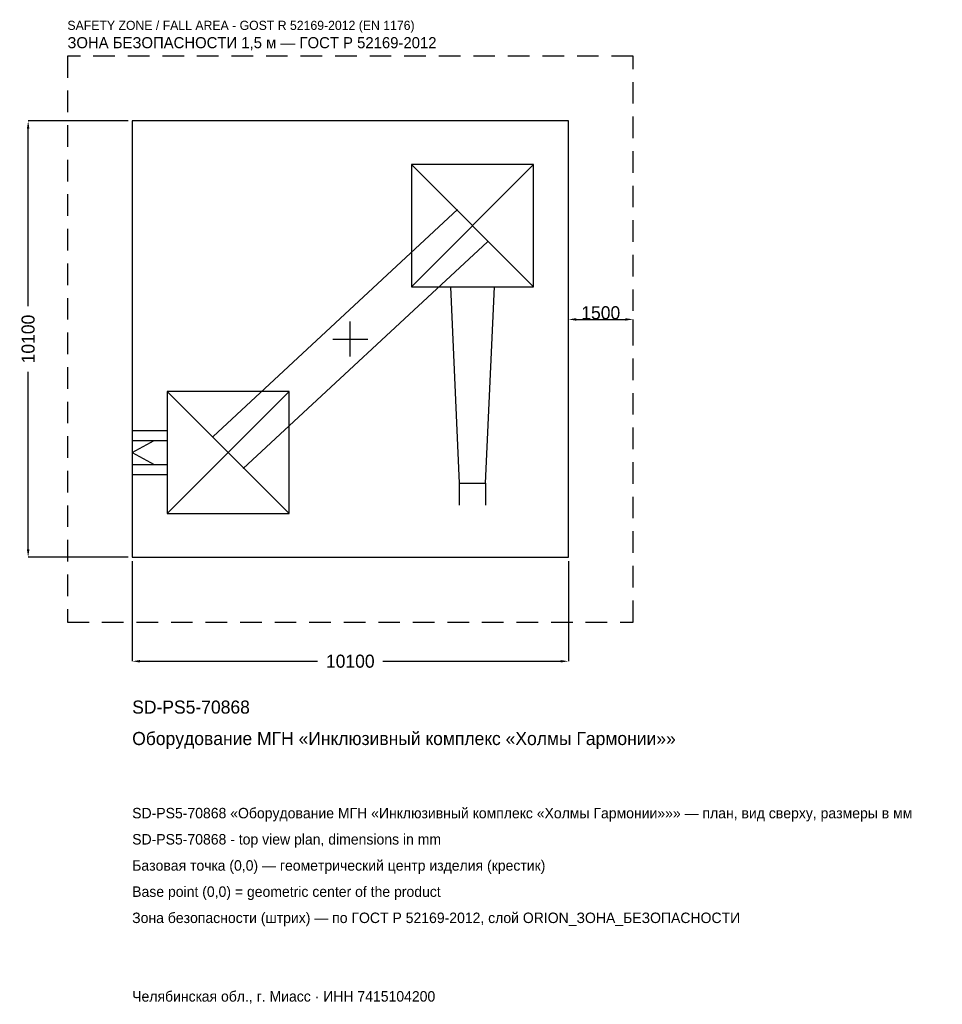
# Model space of a CAD drawing. Header units: metres. Extents: x -7655 to 13709, y -15400 to 7393.
import ezdxf

# ---------------------------------------------------------------- set-up
doc = ezdxf.new("R2010")
doc.units = ezdxf.units.M
doc.linetypes.add('DASHED', pattern=[800, 500, -300])
for name, color, linetype in [('ORION_ДАННЫЕ', 3, 'Continuous'), ('ORION_ЗОНА_БЕЗОПАСНОСТИ', 1, 'Continuous'), ('ORION_КОНТУР', 7, 'Continuous'), ('ORION_РАЗМЕРЫ', 8, 'Continuous')]:
    doc.layers.add(name, color=color, linetype=linetype)
doc.dimstyles.new('ORION', dxfattribs={"dimtxt": 303, "dimasz": 181.8, "dimexe": 1.25, "dimexo": 90.9, "dimtad": 1, "dimdec": 0, "dimcen": 2.5, "dimazin": 3, "dimtfac": 1, "dimtmove": 0, "dimatfit": 3, "dimarcsym": 0})

# ---------------------------------------------------------------- blocks, each defined once
blk = doc.blocks.new('_CLOSEDFILLED')
at = {"color": 0, "linetype": 'BYBLOCK'}
blk.add_solid([(-1, 0.16), (0, 0), (-1, -0.16)], dxfattribs=at)
blk = doc.blocks.new('*D1')
for p, q in [((-5050, -5140.9), (-5050, -7459)), ((5050, -5140.9), (5050, -7459)), ((-4868.2, -7459), (-757.5, -7459)), ((757.5, -7459), (4868.2, -7459))]:
    blk.add_line(p, q)
at = {"layer": 'Defpoints'}
for p in [(-5050, -5050), (5050, -5050), (-5050, -7459)]:
    blk.add_point(p, dxfattribs=at)
at = {"layer": 'ORION_РАЗМЕРЫ', "xscale": 181.79999999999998, "yscale": 181.79999999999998, "rotation": 180}
blk.add_blockref('_CLOSEDFILLED', (-5050, -7459), dxfattribs=at)
at = {"layer": 'ORION_РАЗМЕРЫ', "xscale": 181.79999999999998, "yscale": 181.79999999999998}
blk.add_blockref('_CLOSEDFILLED', (5050, -7459), dxfattribs=at)
at = {"layer": 'ORION_РАЗМЕРЫ', "insert": (0, -7459), "char_height": 303, "attachment_point": 5}
blk.add_mtext('10100', dxfattribs=at)
blk = doc.blocks.new('*D2')
for p, q in [((-5140.9, 5050), (-7459, 5050)), ((-7459, 757.5), (-7459, 4868.2)), ((-7459, -4868.2), (-7459, -757.5)), ((-5140.9, -5050), (-7459, -5050))]:
    blk.add_line(p, q)
at = {"layer": 'Defpoints'}
for p in [(-5050, 5050), (-7459, -5050), (-5050, -5050)]:
    blk.add_point(p, dxfattribs=at)
at = {"layer": 'ORION_РАЗМЕРЫ', "xscale": 181.79999999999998, "yscale": 181.79999999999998}
for p, rotation in [((-7459, 5050), 90), ((-7459, -5050), 270)]:
    blk.add_blockref('_CLOSEDFILLED', p, dxfattribs=dict(at, rotation=rotation))
at = {"layer": 'ORION_РАЗМЕРЫ', "insert": (-7459, 0), "char_height": 303, "attachment_point": 5, "rotation": 90}
blk.add_mtext('10100', dxfattribs=at)
blk = doc.blocks.new('ОРИОН SD-PS5-70868 Оборудование МГН Инклюзивный комплекс Холмы Гармонии')
at = {"layer": 'ORION_ЗОНА_БЕЗОПАСНОСТИ', "linetype": 'DASHED'}
blk.add_lwpolyline([(-6550, -6550), (6550, -6550), (6550, 6550), (-6550, 6550)], close=True, dxfattribs=at)
at = {"layer": 'ORION_КОНТУР'}
for p, q in [((1414, 1212), (4242, 4040)), ((1414, 4040), (4242, 1212)), ((-3174.4, -2253), (2481.6, 2999)), ((-2481.6, -2999), (3174.4, 2253)), ((-4242, -4040), (-1414, -1212)), ((-4242, -1212), (-1414, -4040)), ((-5050, -2117), (-4242, -2117)), ((-5050, -2346), (-4242, -2346)), ((-5050, -2626), (-4541, -2346)), ((-5050, -2626), (-4541, -2906)), ((-5050, -2906), (-4242, -2906)), ((-5050, -3135), (-4242, -3135)), ((2522.6, -3333), (2522.6, -3842)), ((3133.4, -3333), (3133.4, -3842))]:
    blk.add_line(p, q, dxfattribs=at)
for points in [[(-5050, -5050), (5050, -5050), (5050, 5050), (-5050, 5050)], [(1414, 1212), (4242, 1212), (4242, 4040), (1414, 4040)], [(-4242, -4040), (-1414, -4040), (-1414, -1212), (-4242, -1212)]]:
    blk.add_lwpolyline(points, close=True, dxfattribs=at)
blk.add_lwpolyline([(2319, 1212), (2522.6, -3333), (3133.4, -3333), (3337, 1212)], dxfattribs=at)
at = {"layer": 'ORION_РАЗМЕРЫ'}
for p, q in [((0, -404), (0, 404)), ((-404, 0), (404, 0))]:
    blk.add_line(p, q, dxfattribs=at)
at = {"layer": 'ORION_ДАННЫЕ'}
for tag, p in [('АРТИКУЛ', (-5050, -8671)), ('НАИМЕНОВАНИЕ', (-5050, -9398.2))]:
    blk.add_attdef(tag, p, '', height=303, dxfattribs=at)
at = {"layer": 'ORION_ДАННЫЕ', "flags": 1}
for tag, p in [('ПРОИЗВОДИТЕЛЬ', (-5050, -10125.4)), ('ТЕЛЕФОН', (-5050, -10852.6)), ('САЙТ', (-5050, -12307)), ('АДРЕС', (-5050, -13034.2)), ('РЕКВИЗИТЫ', (-5050, -13761.4)), ('ГАБАРИТЫ', (-5050, -14488.6)), ('ЗОНА_БЕЗОПАСНОСТИ', (-5050, -15215.8))]:
    blk.add_attdef(tag, p, '', height=303, dxfattribs=at)
at = {"layer": 'ORION_ЗОНА_БЕЗОПАСНОСТИ', "color": 1}
for s, height, p in [('SAFETY ZONE / FALL AREA - GOST R 52169-2012 (EN 1176)', 212.1, (-6550, 7156)), ('ЗОНА БЕЗОПАСНОСТИ 1,5 м — ГОСТ Р 52169-2012', 257.55, (-6550, 6731.8))]:
    blk.add_text(s, height=height, dxfattribs=at).set_placement(p)
at = {"layer": 'ORION_РАЗМЕРЫ'}
dim = blk.add_linear_dim(base=(-7459, -5050), p1=(-5050, -5050), p2=(-5050, 5050), angle=90, dimstyle='ORION', dxfattribs=at)
dim.commit()
dim.dimension.update_dxf_attribs({"geometry": '*D2', "text_midpoint": (-7459, 0)})
blk.add_linear_dim(base=(5050, 454.5), p1=(5050, 0), p2=(6550, 0), dimstyle='ORION', dxfattribs=at).render()
dim = blk.add_linear_dim(base=(-5050, -7459), p1=(-5050, -5050), p2=(5050, -5050), dimstyle='ORION', dxfattribs=at)
dim.commit()
dim.dimension.update_dxf_attribs({"geometry": '*D1', "text_midpoint": (0, -7459)})

msp = doc.modelspace()

# ---------------------------------------------------------------- block references
msp.add_blockref('ОРИОН SD-PS5-70868 Оборудование МГН Инклюзивный комплекс Холмы Гармонии', (0, 0)).add_auto_attribs({'АРТИКУЛ': 'SD-PS5-70868', 'НАИМЕНОВАНИЕ': 'Оборудование МГН «Инклюзивный комплекс «Холмы Гармонии»»'})

# ---------------------------------------------------------------- texts
at = {"layer": 'ORION_ДАННЫЕ', "color": 3}
for s, p in [('SD-PS5-70868 «Оборудование МГН «Инклюзивный комплекс «Холмы Гармонии»»» — план, вид сверху, размеры в мм', (-5050, -11095)), ('SD-PS5-70868 - top view plan, dimensions in mm', (-5050, -11701)), ('Челябинская обл., г. Миасс · ИНН 7415104200', (-5050, -15337))]:
    msp.add_text(s, height=242.4, dxfattribs=at).set_placement(p)
at = {"layer": 'ORION_ДАННЫЕ', "color": 7}
for s, p in [('Базовая точка (0,0) — геометрический центр изделия (крестик)', (-5050, -12307)), ('Base point (0,0) = geometric center of the product', (-5050, -12913))]:
    msp.add_text(s, height=242.4, dxfattribs=at).set_placement(p)
at = {"layer": 'ORION_ДАННЫЕ', "color": 1}
msp.add_text('Зона безопасности (штрих) — по ГОСТ Р 52169-2012, слой ORION_ЗОНА_БЕЗОПАСНОСТИ', height=242.4, dxfattribs=at).set_placement((-5050, -13519))

doc.saveas('drawing.dxf')
